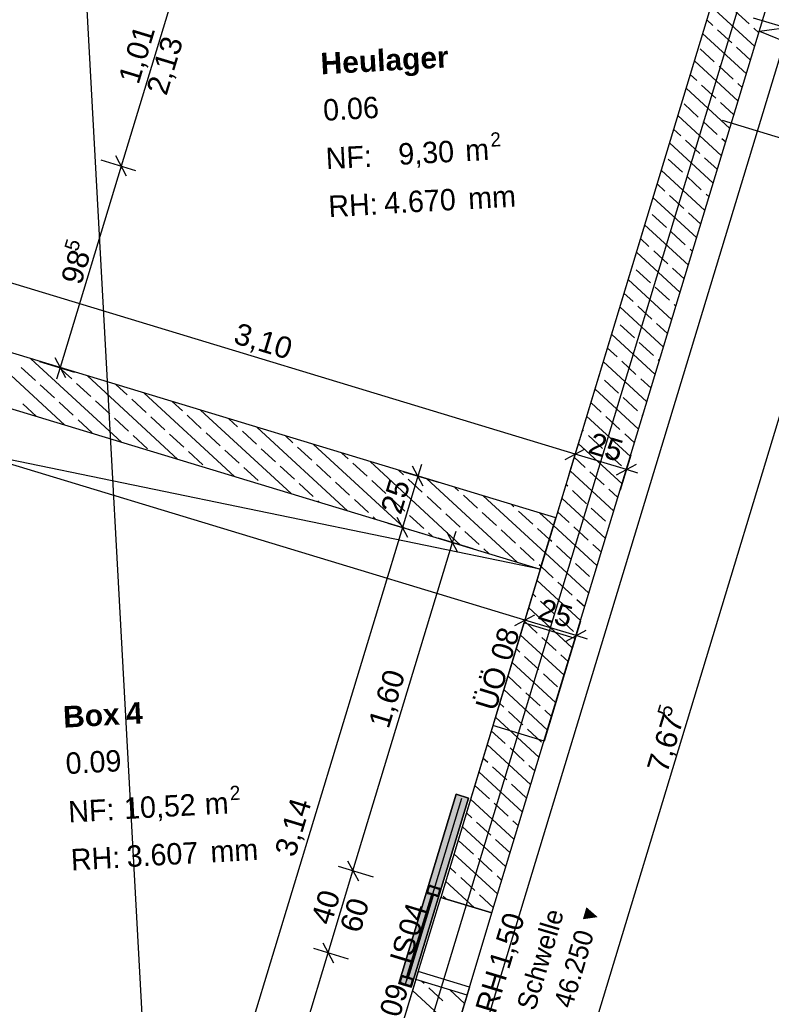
# Model space of a CAD drawing. Extents: x -181 to 1388, y 138 to 979.
# Tile 61 of 82: x 734 to 805, y 630 to 722. Entities that reach past the tile are written whole.
import ezdxf
from ezdxf.lldxf.tags import DXFTag

# ---------------------------------------------------------------- set-up
doc = ezdxf.new("R2010")
doc.units = 0
doc.layers.get('0').update_dxf_attribs({"lineweight": 25})
for name, color, linetype, lineweight, true_color in [('01AFU Allgemein Bemaßung', 7, 'Continuous', 25, 0x848484), ('20 Bodenaufbau - Gefällelinien', 7, 'Continuous', 25, 0x848484), ('20 Fundament', 7, 'Continuous', 25, 0x848484), ('20 Höhen Schwellen', 7, 'Continuous', 25, 0x848484), ('20 Innenwände', 7, 'Continuous', 25, 0x848484), ('20 Platzbedarf Schieber', 7, 'Continuous', 25, 0x848484), ('20 Räume Innen', 7, 'Continuous', 25, 0x848484), ('20 Schieber', 7, 'Continuous', 25, 0x848484), ('A-0', 7, 'Continuous', 25, 0x848484)]:
    doc.layers.add(name, color=color, linetype=linetype, lineweight=lineweight, true_color=true_color)
doc.layers.add('02 Raster Gebäude', color=7, linetype='Continuous', lineweight=25)
doc.styles.get("Standard").update_dxf_attribs({"font": 'arial.ttf'})
tags = doc.linetypes.add('Raster', pattern=[0.2, 0.1, -0.05, 0, -0.05]).pattern_tags.tags
tags[10:11] = [DXFTag(74, 4), DXFTag(75, 0), DXFTag(340, '0'), DXFTag(46, 1.0), DXFTag(50, 0.0), DXFTag(44, 0.0), DXFTag(45, 0.0)]
tags[8:9] = [DXFTag(74, 4), DXFTag(75, 0), DXFTag(340, '0'), DXFTag(46, 1.0), DXFTag(50, 0.0), DXFTag(44, 0.0), DXFTag(45, 0.0)]
tags[6:7] = [DXFTag(74, 4), DXFTag(75, 0), DXFTag(340, '0'), DXFTag(46, 1.0), DXFTag(50, 0.0), DXFTag(44, 0.0), DXFTag(45, 0.0)]
tags[4:5] = [DXFTag(74, 4), DXFTag(75, 0), DXFTag(340, '0'), DXFTag(46, 1.0), DXFTag(50, 0.0), DXFTag(44, 0.0), DXFTag(45, 0.0)]
tags = doc.linetypes.add('Strichlinie eng', pattern=[0.115, 0.075, -0.04]).pattern_tags.tags
tags[6:7] = [DXFTag(74, 4), DXFTag(75, 0), DXFTag(340, '0'), DXFTag(46, 1.0), DXFTag(50, 0.0), DXFTag(44, 0.0), DXFTag(45, 0.0)]
tags[4:5] = [DXFTag(74, 4), DXFTag(75, 0), DXFTag(340, '0'), DXFTag(46, 1.0), DXFTag(50, 0.0), DXFTag(44, 0.0), DXFTag(45, 0.0)]
tags = doc.linetypes.add('Strichpunktx2', pattern=[2, 1, -0.5, 0, -0.5]).pattern_tags.tags
tags[10:11] = [DXFTag(74, 4), DXFTag(75, 0), DXFTag(340, '0'), DXFTag(46, 1.0), DXFTag(50, 0.0), DXFTag(44, 0.0), DXFTag(45, 0.0)]
tags[8:9] = [DXFTag(74, 4), DXFTag(75, 0), DXFTag(340, '0'), DXFTag(46, 1.0), DXFTag(50, 0.0), DXFTag(44, 0.0), DXFTag(45, 0.0)]
tags[6:7] = [DXFTag(74, 4), DXFTag(75, 0), DXFTag(340, '0'), DXFTag(46, 1.0), DXFTag(50, 0.0), DXFTag(44, 0.0), DXFTag(45, 0.0)]
tags[4:5] = [DXFTag(74, 4), DXFTag(75, 0), DXFTag(340, '0'), DXFTag(46, 1.0), DXFTag(50, 0.0), DXFTag(44, 0.0), DXFTag(45, 0.0)]
tags = doc.linetypes.add('Öffnungslinie Tür Fenster', pattern=[0.115, 0.075, -0.04]).pattern_tags.tags
tags[6:7] = [DXFTag(74, 4), DXFTag(75, 0), DXFTag(340, '0'), DXFTag(46, 1.0), DXFTag(50, 0.0), DXFTag(44, 0.0), DXFTag(45, 0.0)]
tags[4:5] = [DXFTag(74, 4), DXFTag(75, 0), DXFTag(340, '0'), DXFTag(46, 1.0), DXFTag(50, 0.0), DXFTag(44, 0.0), DXFTag(45, 0.0)]

# ---------------------------------------------------------------- blocks, each defined once
blk = doc.blocks.new('Referenz-A07F5V09WF')
at = {"layer": '01AFU Allgemein Bemaßung', "lineweight": -2}
for p, q in [((749.744, 727.996), (743.882, 708.665)), ((773.783, 581.366), (818.31, 728.236)), ((803.42, 721.235), (807.247, 721.765)), ((803.42, 721.235), (806.999, 719.78)), ((744.382, 707.73), (743.382, 709.601)), ((743.882, 708.665), (738.177, 689.849)), ((741.968, 709.246), (745.228, 708.257)), ((786.234, 681.787), (726.91, 699.774)), ((781.535, 666.287), (679.147, 697.332)), ((736.263, 690.43), (739.523, 689.441)), ((737.677, 690.785), (738.677, 688.914)), ((738.177, 689.849), (737.851, 688.773)), ((786.642, 683.132), (785.654, 679.873)), ((785.299, 681.286), (787.169, 682.287)), ((791.019, 680.336), (786.234, 681.787)), ((791.427, 681.681), (790.439, 678.422)), ((770.217, 680.135), (773.477, 679.146)), ((772.063, 678.791), (771.063, 680.662)), ((771.889, 680.803), (771.563, 679.727)), ((790.084, 679.836), (791.954, 680.836)), ((792.096, 680.009), (791.019, 680.336)), ((771.563, 679.727), (770.112, 674.942)), ((770.612, 674.006), (769.612, 675.877)), ((770.112, 674.942), (751.891, 614.848)), ((768.766, 675.35), (772.026, 674.361)), ((775.294, 672.587), (774.294, 674.458)), ((774.794, 673.522), (775.12, 674.599)), ((776.708, 672.942), (773.448, 673.93)), ((765.505, 642.887), (774.794, 673.522)), ((782.115, 668.201), (781.127, 664.941)), ((780.599, 665.787), (782.47, 666.787)), ((786.319, 664.836), (781.535, 666.287)), ((786.727, 666.182), (785.739, 662.922)), ((785.384, 664.336), (787.255, 665.337)), ((787.396, 664.51), (786.319, 664.836)), ((767.419, 642.306), (764.159, 643.295)), ((765.005, 643.822), (766.005, 641.951)), ((763.184, 635.231), (765.505, 642.887)), ((762.684, 636.166), (763.684, 634.295)), ((754.189, 605.564), (763.184, 635.231)), ((765.098, 634.65), (761.838, 635.639))]:
    blk.add_line(p, q, dxfattribs=at)
at = {"layer": '02 Raster Gebäude', "linetype": 'Raster', "lineweight": -2, "ltscale": 56.250004}
for p, q in [((728.663, 942.749), (765.728, 265.637)), ((663.574, 268.626), (810.754, 754.038))]:
    blk.add_line(p, q, dxfattribs=at)
at = {"layer": '20 Bodenaufbau - Gefällelinien', "linetype": 'Öffnungslinie Tür Fenster', "lineweight": -2, "ltscale": 56.250004}
blk.add_line((782.976, 671.041), (714.141, 685.227), dxfattribs=at)
at = {"layer": '20 Fundament', "linetype": 'Öffnungslinie Tür Fenster', "lineweight": -2, "ltscale": 56.250004}
for p, q in [((764.988, 585.848), (808.025, 727.697)), ((871.24, 701.74), (802.871, 722.467)), ((877.909, 689.268), (799.969, 712.898))]:
    blk.add_line(p, q, dxfattribs=at)
at = {"layer": '20 Innenwände', "lineweight": -2}
for p, q in [((801.832, 733.232), (784.427, 675.826)), ((778.472, 638.955), (806.617, 731.781)), ((802.989, 719.814), (798.906, 723.579)), ((799.08, 721.785), (798.519, 722.303)), ((802.472, 721.923), (801.148, 723.143)), ((800.845, 720.158), (799.522, 721.378)), ((803.376, 721.089), (802.913, 721.516)), ((802.215, 717.262), (798.132, 721.027)), ((799.218, 718.394), (797.895, 719.614)), ((802.602, 718.538), (801.286, 719.752)), ((801.442, 714.711), (797.359, 718.476)), ((800.982, 716.767), (799.659, 717.987)), ((797.591, 716.63), (796.972, 717.201)), ((800.668, 712.16), (796.585, 715.925)), ((799.355, 715.003), (798.032, 716.223)), ((801.828, 715.987), (801.423, 716.36)), ((797.728, 713.238), (796.405, 714.458)), ((801.055, 713.435), (799.797, 714.596)), ((799.895, 709.609), (795.811, 713.374)), ((799.493, 711.611), (798.17, 712.831)), ((796.102, 711.474), (795.425, 712.098)), ((799.121, 707.057), (795.038, 710.822)), ((797.866, 709.847), (796.543, 711.067)), ((800.281, 710.884), (799.934, 711.205)), ((799.508, 708.333), (798.307, 709.44)), ((796.239, 708.082), (794.916, 709.303)), ((798.347, 704.506), (794.264, 708.271)), ((798.003, 706.456), (796.68, 707.676)), ((794.612, 706.318), (793.877, 706.995)), ((797.574, 701.955), (793.491, 705.72)), ((796.376, 704.691), (795.053, 705.911)), ((798.734, 705.782), (798.445, 706.049)), ((794.75, 702.927), (793.426, 704.147)), ((797.961, 703.23), (796.818, 704.284)), ((796.8, 699.403), (792.717, 703.168)), ((796.514, 701.3), (795.191, 702.52)), ((793.123, 701.162), (792.33, 701.893)), ((796.027, 696.852), (791.944, 700.617)), ((794.887, 699.535), (793.564, 700.756)), ((797.187, 700.679), (796.955, 700.893)), ((793.26, 697.771), (791.937, 698.991)), ((796.414, 698.128), (795.328, 699.129)), ((795.253, 694.301), (791.17, 698.066)), ((791.633, 696.007), (790.783, 696.79)), ((795.024, 696.144), (793.701, 697.364)), ((793.398, 694.38), (792.074, 695.6)), ((795.64, 695.577), (795.466, 695.737)), ((794.48, 691.75), (790.396, 695.515)), ((784.427, 675.826), (725.103, 693.814)), ((791.771, 692.615), (790.447, 693.835)), ((794.866, 693.025), (793.839, 693.973)), ((793.706, 689.198), (789.623, 692.963)), ((738.627, 684.488), (730.185, 692.273)), ((793.535, 690.988), (792.212, 692.209)), ((714.236, 691.884), (782.976, 671.041)), ((790.144, 690.851), (789.236, 691.688)), ((743.902, 682.889), (735.46, 690.673)), ((792.933, 686.647), (788.849, 690.412)), ((791.908, 689.224), (790.585, 690.444)), ((794.093, 690.474), (793.976, 690.582)), ((735.882, 688.651), (734.559, 689.872)), ((739.274, 688.789), (738.097, 689.874)), ((737.647, 687.024), (736.324, 688.245)), ((741.038, 687.162), (739.715, 688.382)), ((749.177, 681.289), (740.735, 689.074)), ((744.43, 687.299), (743.372, 688.274)), ((788.517, 689.086), (788.463, 689.136)), ((790.281, 687.46), (788.958, 688.68)), ((793.319, 687.923), (792.349, 688.817)), ((754.452, 679.69), (746.01, 687.475)), ((792.159, 684.096), (788.076, 687.861)), ((735.99, 685.288), (734.697, 686.48)), ((739.411, 685.398), (738.088, 686.618)), ((742.803, 685.535), (741.479, 686.755)), ((746.194, 685.672), (744.871, 686.893)), ((749.585, 685.81), (748.647, 686.675)), ((788.654, 685.695), (787.689, 686.585)), ((792.046, 685.833), (790.722, 687.053)), ((759.727, 678.091), (751.285, 685.875)), ((741.176, 683.771), (739.852, 684.991)), ((744.567, 683.908), (743.244, 685.128)), ((747.958, 684.046), (746.635, 685.266)), ((751.35, 684.183), (750.026, 685.403)), ((754.741, 684.32), (753.922, 685.075)), ((791.385, 681.544), (787.302, 685.31)), ((790.419, 684.068), (789.095, 685.288)), ((792.546, 685.371), (792.487, 685.426)), ((753.114, 682.556), (751.791, 683.776)), ((756.505, 682.694), (755.182, 683.914)), ((765.002, 676.491), (756.56, 684.276)), ((787.027, 683.931), (786.915, 684.034)), ((791.772, 682.82), (790.86, 683.661)), ((746.331, 682.281), (745.008, 683.501)), ((749.723, 682.419), (748.399, 683.639)), ((759.897, 682.831), (759.197, 683.476)), ((790.612, 678.993), (786.529, 682.758)), ((788.792, 682.304), (787.468, 683.524)), ((751.487, 680.792), (750.164, 682.012)), ((754.878, 680.929), (753.555, 682.149)), ((758.27, 681.067), (756.946, 682.287)), ((761.661, 681.204), (760.338, 682.424)), ((770.277, 674.892), (761.835, 682.676)), ((765.052, 681.342), (764.472, 681.877)), ((790.556, 680.677), (789.233, 681.897)), ((766.817, 679.715), (765.494, 680.935)), ((775.552, 673.292), (767.11, 681.077)), ((787.165, 680.539), (786.142, 681.483)), ((756.643, 679.302), (755.32, 680.522)), ((760.034, 679.44), (758.711, 680.66)), ((763.425, 679.577), (762.102, 680.797)), ((770.208, 679.852), (769.747, 680.277)), ((789.838, 676.442), (785.755, 680.207)), ((788.929, 678.912), (787.606, 680.133)), ((790.999, 680.269), (790.997, 680.27)), ((765.19, 677.95), (763.867, 679.17)), ((768.581, 678.088), (767.258, 679.308)), ((771.973, 678.225), (770.649, 679.445)), ((780.827, 671.693), (772.384, 679.478)), ((757.09, 678.89), (757.084, 678.895)), ((761.799, 677.813), (760.475, 679.033)), ((775.364, 678.363), (775.022, 678.678)), ((785.538, 678.775), (785.368, 678.931)), ((787.302, 677.148), (785.979, 678.368)), ((790.225, 677.718), (789.37, 678.506)), ((762.364, 677.291), (762.24, 677.406)), ((766.954, 676.323), (765.631, 677.543)), ((770.346, 676.461), (769.022, 677.681)), ((773.737, 676.598), (772.414, 677.818)), ((777.128, 676.736), (775.805, 677.956)), ((783.434, 672.553), (777.659, 677.878)), ((789.065, 673.891), (784.982, 677.656)), ((778.893, 675.109), (777.569, 676.329)), ((780.52, 676.873), (780.297, 677.078)), ((782.284, 675.246), (780.961, 676.466)), ((785.675, 675.384), (784.595, 676.38)), ((789.067, 675.521), (787.743, 676.741)), ((767.639, 675.692), (767.395, 675.917)), ((772.11, 674.834), (770.787, 676.054)), ((775.501, 674.971), (774.178, 676.191)), ((784.208, 675.104), (782.934, 676.279)), ((777.266, 673.344), (775.942, 674.565)), ((780.657, 673.482), (779.334, 674.702)), ((783.821, 673.829), (782.725, 674.839)), ((788.291, 671.339), (784.208, 675.104)), ((787.44, 673.757), (786.116, 674.977)), ((772.914, 674.092), (772.551, 674.427)), ((784.048, 673.619), (783.821, 673.829)), ((778.189, 672.493), (777.707, 672.938)), ((782.421, 671.855), (781.098, 673.075)), ((785.813, 671.992), (784.489, 673.213)), ((788.678, 672.615), (787.881, 673.35)), ((787.518, 668.788), (783.434, 672.553)), ((782.976, 671.041), (773.687, 640.406)), ((783.048, 671.278), (782.863, 671.448)), ((784.186, 670.228), (783.048, 671.278)), ((787.577, 670.365), (786.254, 671.586)), ((786.744, 666.237), (782.661, 670.002)), ((785.95, 668.601), (784.627, 669.821)), ((782.559, 668.464), (782.274, 668.726)), ((784.323, 666.837), (783, 668.057)), ((787.131, 667.512), (786.391, 668.194)), ((785.97, 663.686), (781.887, 667.451)), ((786.088, 665.21), (784.764, 666.43)), ((781.455, 666.024), (778.553, 656.455)), ((786.24, 664.574), (781.455, 666.024)), ((782.696, 665.072), (781.501, 666.175)), ((785.197, 661.134), (781.114, 664.899)), ((784.461, 663.445), (783.137, 664.666)), ((786.24, 664.574), (783.338, 655.004)), ((781.069, 663.308), (780.727, 663.624)), ((782.834, 661.681), (781.511, 662.901)), ((785.584, 662.41), (784.902, 663.039)), ((784.423, 658.583), (780.34, 662.348)), ((781.207, 659.917), (779.953, 661.072)), ((784.598, 660.054), (783.275, 661.274)), ((783.65, 656.032), (779.567, 659.797)), ((782.971, 658.29), (781.648, 659.51)), ((779.58, 658.152), (779.18, 658.521)), ((782.876, 653.48), (778.793, 657.245)), ((781.344, 656.525), (780.021, 657.745)), ((784.037, 657.307), (783.412, 657.883)), ((783.338, 655.004), (778.553, 656.455)), ((783.109, 654.898), (781.786, 656.118)), ((779.717, 654.761), (778.406, 655.97)), ((782.103, 650.929), (778.019, 654.694)), ((781.482, 653.134), (780.159, 654.354)), ((778.091, 652.996), (777.633, 653.419)), ((779.855, 651.369), (778.532, 652.59)), ((782.489, 652.205), (781.923, 652.727)), ((781.329, 648.378), (777.246, 652.143)), ((778.228, 649.605), (776.905, 650.825)), ((781.619, 649.743), (780.296, 650.963)), ((780.556, 645.827), (776.472, 649.592)), ((779.992, 647.978), (778.669, 649.198)), ((776.601, 647.841), (776.086, 648.316)), ((779.782, 643.275), (775.699, 647.04)), ((778.365, 646.214), (777.042, 647.434)), ((780.942, 647.102), (780.434, 647.571)), ((776.739, 644.449), (775.415, 645.67)), ((780.13, 644.587), (778.807, 645.807)), ((779.008, 640.724), (774.925, 644.489)), ((775.112, 642.685), (774.538, 643.213)), ((778.503, 642.822), (777.18, 644.043)), ((779.395, 642), (778.944, 642.416)), ((776.855, 639.445), (774.152, 641.938)), ((776.876, 641.058), (775.553, 642.278)), ((774.217, 640.245), (773.926, 640.514)), ((778.622, 639.448), (777.317, 640.651)), ((771.366, 632.75), (773.687, 640.406)), ((778.472, 638.955), (773.687, 640.406)), ((776.151, 631.299), (778.472, 638.955)), ((771.589, 633.487), (768.688, 623.917)), ((776.374, 632.036), (771.589, 633.487)), ((771.366, 632.75), (762.371, 603.084)), ((776.151, 631.299), (771.366, 632.75)), ((772.133, 632.373), (771.9, 632.588)), ((767.156, 601.633), (776.151, 631.299)), ((775.141, 627.968), (771.057, 631.733)), ((773.897, 630.747), (772.574, 631.967)), ((776.374, 632.036), (773.473, 622.467)), ((775.914, 630.519), (774.538, 631.788))]:
    blk.add_line(p, q, dxfattribs=at)
at = {"layer": '20 Platzbedarf Schieber', "linetype": 'Strichlinie eng', "lineweight": -2, "ltscale": 56.250004}
for p, q in [((769.793, 632.388), (775.143, 650.031)), ((776.291, 649.683), (770.942, 632.039)), ((775.143, 650.031), (776.291, 649.683)), ((770.942, 632.039), (769.793, 632.388))]:
    blk.add_line(p, q, dxfattribs=at)
at = {"layer": '20 Platzbedarf Schieber', "lineweight": -2}
for points in [[(775.143, 645.894), (770.942, 636.176), (775.143, 650.031)], [(775.143, 645.894), (775.143, 650.031), (776.291, 649.683)], [(770.942, 632.039), (770.942, 636.176), (775.143, 645.894)], [(770.942, 632.039), (769.793, 632.388), (770.942, 636.176)]]:
    blk.add_solid(points, dxfattribs=at)
at = {"layer": '20 Schieber', "linetype": 'Strichpunktx2', "lineweight": -2, "ltscale": 56.250004}
for p, q in [((770.367, 632.214), (775.657, 649.658)), ((770.483, 632.596), (773.008, 640.922))]:
    blk.add_line(p, q, dxfattribs=at)
at = {"layer": '20 Schieber', "lineweight": -2}
for p, q in [((769.793, 632.388), (772.55, 641.479)), ((772.405, 641.001), (772.521, 641.383)), ((772.55, 641.479), (773.698, 641.131)), ((772.741, 641.421), (773.507, 641.189)), ((772.77, 641.517), (773.536, 641.285)), ((770.941, 632.04), (773.698, 641.131)), ((772.5, 640.972), (772.616, 641.354)), ((773.303, 640.519), (772.538, 640.751)), ((773.332, 640.615), (772.567, 640.847)), ((773.573, 641.064), (773.457, 640.681)), ((773.669, 641.035), (773.553, 640.652)), ((770.941, 632.04), (769.793, 632.388)), ((769.851, 632.579), (769.967, 632.962)), ((769.947, 632.55), (770.063, 632.933)), ((770.75, 632.098), (769.984, 632.33)), ((770.779, 632.193), (770.013, 632.425)), ((770.188, 633), (770.953, 632.767)), ((770.217, 633.095), (770.982, 632.863)), ((771.02, 632.643), (770.904, 632.26)), ((771.116, 632.614), (770.999, 632.231))]:
    blk.add_line(p, q, dxfattribs=at)
at = {"layer": '20 Schieber', "linetype": 'Strichlinie eng', "lineweight": -2, "ltscale": 56.250004}
for p, q in [((772.825, 640.664), (770.504, 633.008)), ((770.695, 632.95), (773.016, 640.606)), ((773.016, 640.606), (772.825, 640.664)), ((770.504, 633.008), (770.695, 632.95))]:
    blk.add_line(p, q, dxfattribs=at)
at = {"layer": '20 Schieber', "linetype": 'ByBlock', "lineweight": -2, "ltscale": 56.250004}
for p, q in [((772.405, 641.001), (772.405, 641.001)), ((772.5, 640.972), (772.5, 640.972)), ((769.851, 632.579), (769.851, 632.579)), ((769.947, 632.55), (769.947, 632.55))]:
    blk.add_line(p, q, dxfattribs=at)
at = {"layer": '20 Schieber', "lineweight": -2}
for centre, major_axis in [((772.712, 641.325), (0.058, 0.191)), ((772.712, 641.325), (0.029, 0.0957)), ((772.596, 640.943), (-0.191, 0.058)), ((772.596, 640.943), (-0.0957, 0.029)), ((773.362, 640.71), (-0.058, -0.191)), ((773.362, 640.71), (-0.029, -0.0957)), ((773.478, 641.093), (0.0957, -0.029)), ((773.478, 641.093), (0.191, -0.058)), ((770.159, 632.904), (0.058, 0.191)), ((770.043, 632.521), (-0.191, 0.058)), ((770.043, 632.521), (-0.0957, 0.029)), ((770.159, 632.904), (0.029, 0.0957)), ((770.808, 632.289), (-0.058, -0.191)), ((770.808, 632.289), (-0.029, -0.0957)), ((770.924, 632.672), (0.0957, -0.029)), ((770.924, 632.672), (0.191, -0.058))]:
    blk.add_ellipse(centre, major_axis=major_axis, ratio=1, start_param=0, end_param=1.570796, dxfattribs=at)
at = {"layer": 'A-0', "linetype": 'Continuous', "lineweight": -2, "ltscale": 312.5}
for p, q in [((801.832, 733.232), (773.687, 640.406)), ((778.472, 638.955), (806.617, 731.781)), ((784.427, 675.826), (715.687, 696.669)), ((714.236, 691.884), (782.976, 671.041)), ((782.976, 671.041), (784.427, 675.826)), ((775.143, 650.031), (769.793, 632.388)), ((770.942, 632.039), (776.291, 649.683)), ((776.291, 649.683), (775.143, 650.031)), ((773.687, 640.406), (778.472, 638.955)), ((771.366, 632.75), (762.371, 603.084)), ((769.793, 632.388), (770.942, 632.039)), ((776.151, 631.299), (771.366, 632.75)), ((767.156, 601.633), (776.151, 631.299))]:
    blk.add_line(p, q, dxfattribs=at)
at = {"layer": '01AFU Allgemein Bemaßung', "linetype": 'ByBlock', "lineweight": -2, "ltscale": 40.625, "attachment_point": 1}
for s, insert, char_height, rotation in [('{\\fArial;1,01}', (743.571, 716.77), 2, 73.1324), ('{\\fArial;2,13}', (746.184, 715.74), 2, 73.1324), ('{\\fArial;5}', (738.539, 701.001), 1.32, 73.1324), ('{\\fArial;98}', (738.211, 698.058), 2, 73.1324), ('{\\fArial;3,10}', (754.832, 694.077), 2, 343.13236), ('{\\fArial;25}', (787.917, 683.853), 2, 343.13236), ('{\\fArial;25}', (768.046, 676.625), 2, 73.1324), ('{\\fArial;25}', (783.218, 668.354), 2, 343.13236), ('{\\fArial;1,60}', (766.907, 656.644), 2, 73.1324), ('{\\fArial;5}', (793.87, 657.574), 1.32, 73.13418), ('{\\fArial;7,67}', (792.894, 652.494), 2, 73.13418), ('{\\fArial;3,14}', (758.157, 644.652), 2, 73.1324), ('{\\fArial;40}', (761.538, 638.308), 2, 73.1324), ('{\\fArial;60}', (764.24, 637.564), 2, 73.1324)]:
    blk.add_mtext(s, dxfattribs=dict(at, insert=insert, char_height=char_height, rotation=rotation))
at = {"layer": '20 Höhen Schwellen', "lineweight": -2, "attachment_point": 1, "rotation": 73.56142}
for s, insert, char_height in [('{\\fCentury Gothic;Schwelle}', (780.752, 630.256), 1.8), ('{\\fCentury Gothic;▼}', (786.595, 638.053), 1.5), ('{\\fCentury Gothic;46.250}', (784.203, 630.477), 1.8)]:
    blk.add_mtext(s, dxfattribs=dict(at, insert=insert, char_height=char_height))
at = {"layer": '20 Innenwände', "linetype": 'Continuous', "lineweight": -2, "ltscale": 56.250004, "char_height": 2, "attachment_point": 1, "rotation": 73.1324}
for s, insert in [('{\\fCentury Gothic;08}', (778.296, 662.938)), ('{\\fCentury Gothic;ÜÖ}', (776.888, 658.295)), ('{\\fCentury Gothic;04}', (769.662, 637.211)), ('{\\fCentury Gothic;1,50}', (778.135, 634.18)), ('{\\fCentury Gothic;IS}', (768.89, 634.667)), ('{\\fCentury Gothic;BRH}', (776.363, 628.336)), ('{\\fCentury Gothic;09}', (767.936, 629.695))]:
    blk.add_mtext(s, dxfattribs=dict(at, insert=insert))
at = {"layer": '20 Räume Innen', "linetype": 'Continuous', "lineweight": -2, "ltscale": 40.625, "attachment_point": 1, "rotation": 3.1332}
for s, insert, char_height in [('{\\fArial|b1|i0;Heulager}', (762.427, 719.212), 2), ('{\\fCentury Gothic;0.06}', (762.664, 714.875), 2), ('{\\fCentury Gothic;2}', (778.283, 711.779), 1.32), ('{\\fCentury Gothic;NF:}', (762.911, 710.364), 2), ('{\\fCentury Gothic;9,30}', (769.68, 710.767), 2), ('{\\fCentury Gothic;m}', (775.917, 711.109), 2), ('{\\fCentury Gothic;RH:}', (763.156, 705.885), 2), ('{\\fCentury Gothic;4.670}', (768.353, 706.2), 2), ('{\\fCentury Gothic;mm}', (776.194, 706.63), 2), ('{\\fArial|b1|i0;Box}', (738.402, 658.244), 2), ('{\\fArial|b1|i0;4}', (744.273, 658.565), 2), ('{\\fCentury Gothic;0.09}', (738.639, 653.907), 2), ('{\\fCentury Gothic;2}', (753.976, 650.795), 1.32), ('{\\fCentury Gothic;10,52}', (744.093, 649.713), 2), ('{\\fCentury Gothic;m}', (751.611, 650.125), 2), ('{\\fCentury Gothic;NF:}', (738.886, 649.395), 2), ('{\\fCentury Gothic;RH:}', (739.131, 644.917), 2), ('{\\fCentury Gothic;3.607}', (744.327, 645.234), 2), ('{\\fCentury Gothic;mm}', (752.145, 645.662), 2)]:
    blk.add_mtext(s, dxfattribs=dict(at, insert=insert, char_height=char_height))

msp = doc.modelspace()

# ---------------------------------------------------------------- block references
at = {"color": 8, "lineweight": 25, "ltscale": 1250, "true_color": 0x808080}
msp.add_blockref('Referenz-A07F5V09WF', (0, 0), dxfattribs=at)

doc.saveas('drawing.dxf')
